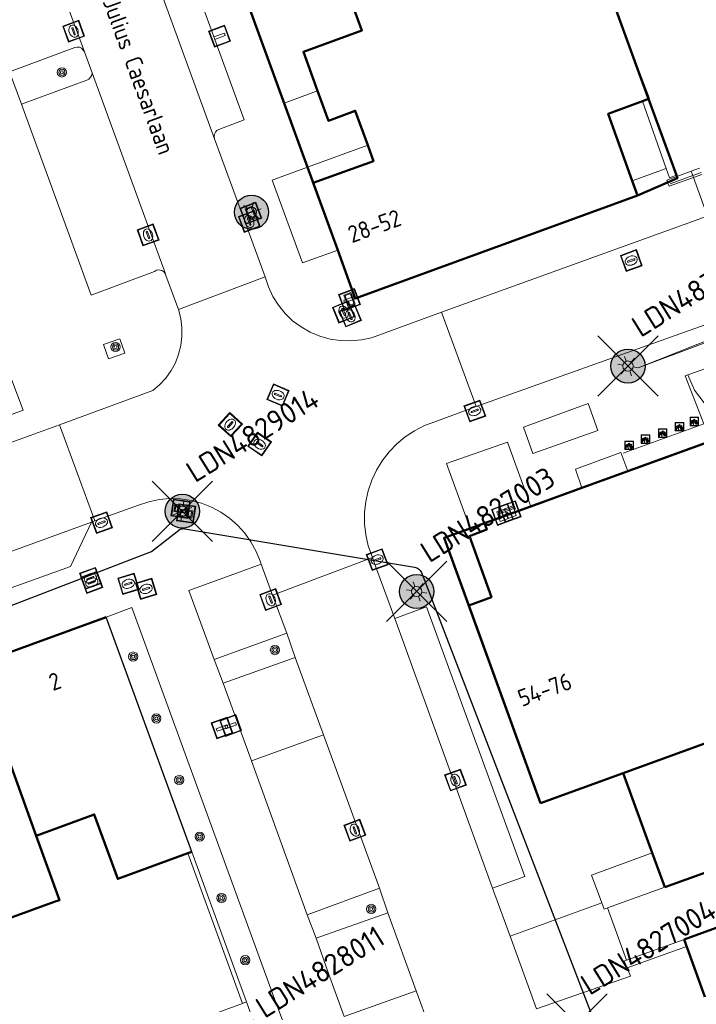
# Model space of a CAD drawing. Header units: metres. Extents: x 94279 to 96109, y 461866 to 463040.
# Tile 73 of 175: x 95123 to 95163, y 462604 to 462661. Entities that reach past the tile are written whole.
import ezdxf
from ezdxf.enums import TextEntityAlignment as Align

# ---------------------------------------------------------------- set-up
doc = ezdxf.new("R2010")
doc.units = ezdxf.units.M
doc.layers.get('0').update_dxf_attribs({"linetype": 'CONTINUOUS'})
for name, color, linetype, lineweight in [('B-WE-KL-ET_LS_OV_KABEL_EIGENNET_323-G', 10, 'CONTINUOUS', 30), ('B-WE-OV-LICHTMAST', 252, 'CONTINUOUS', 25), ('B_BEBOUWINGSGRENS_-1', 132, 'CONTINUOUS', 50), ('B_BEBOUWINGSGRENS_0', 132, 'CONTINUOUS', 50), ('B_OVERBOUWLIJN_LIJN_1', 132, 'CONTINUOUS', 50), ('B_TUSSENMUUR_0', 132, 'CONTINUOUS', 50), ('G_GRENS_ALGEMEEN_0', 251, 'CONTINUOUS', 13), ('K_KUNSTWERKGRENS_1', 251, 'CONTINUOUS', 13), ('Q_BALUSTRADE_LIJN_1', 251, 'CONTINUOUS', 13), ('Q_BOOM_0', 251, 'CONTINUOUS', 13), ('Q_CAI-KAST_0', 251, 'CONTINUOUS', 13), ('Q_FIETSENREK_0', 251, 'CONTINUOUS', 13), ('Q_FIETSENREK_LIJN_0', 251, 'CONTINUOUS', 13), ('Q_INSPECTIE_OF_RIOOLPUT_0', 251, 'CONTINUOUS', 13), ('Q_KOLK_0', 251, 'CONTINUOUS', 13), ('Q_LICHTMAST_0', 251, 'CONTINUOUS', 13), ('Q_OPLAADPAAL_0', 251, 'CONTINUOUS', 13), ('Q_STRAATNAAMBORD_0', 251, 'CONTINUOUS', 13), ('Q_VERKEERSBORDPAAL_0', 251, 'CONTINUOUS', 13), ('Q_WATERLEIDINGPUT_0', 251, 'CONTINUOUS', 13), ('T_CULTUURGRENS_0', 251, 'CONTINUOUS', 13), ('T_GBKN_ABRI_0', 251, 'CONTINUOUS', 13), ('T_HEK_0', 251, 'CONTINUOUS', 13), ('T_MUUR_30CM_0', 251, 'CONTINUOUS', 13), ('V_WEGGRENS_0', 251, 'CONTINUOUS', 13), ('V_WEGGRENS_1', 251, 'CONTINUOUS', 13), ('W_WATERGRENS_0', 251, 'CONTINUOUS', 13), ('Z_GBKN_HUISNUMMER_0', 251, 'CONTINUOUS', 13), ('Z_STRAATNAAM_0', 251, 'CONTINUOUS', 13)]:
    doc.layers.add(name, color=color, linetype=linetype, lineweight=lineweight)
for name, color, linetype in [('B-WE-KL-ET_LS_OV_KABEL_EIGENNET_324-G', 10, 'CONTINUOUS'), ('Haag_0', 251, 'CONTINUOUS'), ('N-WE-ARMATUUR-PRUNUS_E_OPSCHUIF_8M-G', 40, 'CONTINUOUS'), ('N-WE-LICHTMAST_VERVANGEN-G', 7, 'CONTINUOUS')]:
    doc.layers.add(name, color=color, linetype=linetype)
doc.styles.add('NLCS-ISO-M500-T25', font='NLCS-ISO.ttf', dxfattribs={"height": 1.25})
doc.styles.get("Standard").update_dxf_attribs({"font": 'isocp.shx'})

# ---------------------------------------------------------------- blocks, each defined once
blk = doc.blocks.new('Q_LICHTMAST')
for points in [[(0, 0.3), (0, 0.6)], [(-0.26, 0.15), (-0.52, 0.3)], [(0.26, 0.15), (0.52, 0.3)], [(-0.26, -0.15), (-0.52, -0.3)], [(0, -0.3), (0, -0.6)], [(0.26, -0.15), (0.52, -0.3)]]:
    blk.add_lwpolyline(points)
blk.add_circle((0, 0), 0.3)
blk = doc.blocks.new('Q_VERKEERSBORDPAAL')
for points in [[(-0.5, 0.5), (0.5, 0.5), (0.5, -0.5), (-0.5, -0.5)], [(-0.08, 0.333), (0.071, 0.333), (0.071, -0.329), (-0.08, -0.329)]]:
    blk.add_lwpolyline(points, close=True)
blk.add_lwpolyline([(-0.442, 0.464), (0.438, 0.464, -0.414214), (0.459, 0.442), (0.459, -0.437, -0.414214), (0.438, -0.459), (-0.442, -0.459, -0.414214), (-0.463, -0.437), (-0.463, 0.442), (-0.463, 0.444), (-0.463, 0.446), (-0.463, 0.448), (-0.462, 0.45), (-0.461, 0.451), (-0.46, 0.453), (-0.459, 0.455), (-0.458, 0.456), (-0.457, 0.457), (-0.456, 0.459), (-0.454, 0.46), (-0.453, 0.461), (-0.451, 0.462), (-0.449, 0.462), (-0.447, 0.463), (-0.446, 0.463), (-0.444, 0.464), (-0.442, 0.464)], format="xyb")
blk = doc.blocks.new('Q_KOLK')
blk.add_lwpolyline([(-0.5, 0.5), (0.5, 0.5), (0.5, -0.5), (-0.5, -0.5)], close=True)
for points in [[(-0.442, 0.464), (0.438, 0.464, -0.414214), (0.459, 0.442), (0.459, -0.437, -0.414214), (0.438, -0.459), (-0.442, -0.459, -0.414214), (-0.463, -0.437), (-0.463, 0.442, -0.414214), (-0.442, 0.464)], [(-0.345, 0.105, 0.380426), (-0.276, -0.18)], [(-0.008, 0.266, 0.240218), (-0.345, 0.105)], [(-0.194, 0.045, 0.853344), (-0.194, -0.032)], [(0.331, 0.111, 0.240191), (-0.008, 0.266)], [(0.185, -0.032, 0.849746), (0.185, 0.045)], [(0.267, -0.176, 0.380426), (0.331, 0.111)], [(-0.276, -0.18, 0.148452), (0.012, -0.257)], [(0.012, -0.257, 0.131742), (0.267, -0.176)]]:
    blk.add_lwpolyline(points, format="xyb")
for points in [[(-0.194, 0.045), (0.185, 0.045)], [(0.185, -0.032), (-0.194, -0.032)]]:
    blk.add_lwpolyline(points)
blk = doc.blocks.new('Q_WATERLEIDINGPUT')
blk.add_lwpolyline([(-0.5, 0.5), (0.5, 0.5), (0.5, -0.5), (-0.5, -0.5)], close=True)
for points in [[(-0.442, 0.464), (0.438, 0.464, -0.414214), (0.459, 0.442), (0.459, -0.437, -0.414214), (0.438, -0.459), (-0.442, -0.459, -0.414214), (-0.463, -0.437), (-0.463, 0.442), (-0.463, 0.444), (-0.463, 0.446), (-0.463, 0.448), (-0.462, 0.45), (-0.461, 0.451), (-0.46, 0.453), (-0.459, 0.455), (-0.458, 0.456), (-0.457, 0.457), (-0.456, 0.459), (-0.454, 0.46), (-0.453, 0.461), (-0.451, 0.462), (-0.449, 0.462), (-0.447, 0.463), (-0.446, 0.463), (-0.444, 0.464), (-0.442, 0.464)], [(-0.345, 0.105, 0.380426), (-0.276, -0.18)], [(-0.008, 0.266, 0.240218), (-0.345, 0.105)], [(-0.194, 0.045, 0.853344), (-0.194, -0.032)], [(0.331, 0.111, 0.240191), (-0.008, 0.266)], [(0.185, -0.032, 0.849746), (0.185, 0.045)], [(0.267, -0.176, 0.380426), (0.331, 0.111)], [(-0.276, -0.18, 0.148452), (0.012, -0.257)], [(0.012, -0.257, 0.131742), (0.267, -0.176)]]:
    blk.add_lwpolyline(points, format="xyb")
for points in [[(-0.194, 0.045), (0.185, 0.045)], [(0.185, -0.032), (-0.194, -0.032)]]:
    blk.add_lwpolyline(points)
blk = doc.blocks.new('Q_INSPECTIE_OF_RIOOLPUT')
blk.add_lwpolyline([(-0.5, 0.5), (0.5, 0.5), (0.5, -0.5), (-0.5, -0.5)], close=True)
for points in [[(-0.442, 0.464), (0.438, 0.464, -0.414214), (0.459, 0.442), (0.459, -0.437, -0.414214), (0.438, -0.459), (-0.442, -0.459, -0.414214), (-0.463, -0.437), (-0.463, 0.442), (-0.463, 0.444), (-0.463, 0.446), (-0.463, 0.448), (-0.462, 0.45), (-0.461, 0.451), (-0.46, 0.453), (-0.459, 0.455), (-0.458, 0.456), (-0.457, 0.457), (-0.456, 0.459), (-0.454, 0.46), (-0.453, 0.461), (-0.451, 0.462), (-0.449, 0.462), (-0.447, 0.463), (-0.446, 0.463), (-0.444, 0.464), (-0.442, 0.464)], [(-0.345, 0.105, 0.380426), (-0.276, -0.18)], [(-0.008, 0.266, 0.240218), (-0.345, 0.105)], [(-0.194, 0.045, 0.853344), (-0.194, -0.032)], [(0.331, 0.111, 0.240191), (-0.008, 0.266)], [(0.185, -0.032, 0.849746), (0.185, 0.045)], [(0.267, -0.176, 0.380426), (0.331, 0.111)], [(-0.276, -0.18, 0.148452), (0.012, -0.257)], [(0.012, -0.257, 0.131742), (0.267, -0.176)]]:
    blk.add_lwpolyline(points, format="xyb")
for points in [[(-0.194, 0.045), (0.185, 0.045)], [(0.185, -0.032), (-0.194, -0.032)]]:
    blk.add_lwpolyline(points)
blk = doc.blocks.new('Q_FIETSENREK')
for points in [[(-0.5, 0.5), (0.5, 0.5), (0.5, -0.5), (-0.5, -0.5)], [(-0.06, 0.15), (0.18, 0.05), (0.04, -0.09)]]:
    blk.add_lwpolyline(points, close=True)
for points in [[(-0.44, 0.46), (0.44, 0.46, -0.414214), (0.46, 0.44), (0.46, -0.44, -0.414214), (0.44, -0.46), (-0.44, -0.46, -0.414214), (-0.46, -0.44), (-0.46, 0.44), (-0.46, 0.44), (-0.46, 0.45), (-0.46, 0.45), (-0.46, 0.45), (-0.46, 0.45), (-0.46, 0.45), (-0.46, 0.45), (-0.46, 0.46), (-0.46, 0.46), (-0.46, 0.46), (-0.45, 0.46), (-0.45, 0.46), (-0.45, 0.46), (-0.45, 0.46), (-0.45, 0.46), (-0.45, 0.46), (-0.44, 0.46), (-0.44, 0.46)], [(-0.18, 0.11, 0.847256), (-0.32, -0.14)], [(-0.19, 0.08, 0.842492), (-0.3, -0.12)], [(-0.17, 0.06, 0.053288), (-0.19, 0.08)], [(-0.19, -0.13, 0.502492), (-0.15, 0.04)], [(-0.15, 0.09, 0.06236), (-0.18, 0.11)], [(-0.16, -0.16, 0.494489), (-0.12, 0.07)], [(-0.32, -0.14, 0.089606), (-0.42, -0.35)], [(-0.3, -0.16, 0.110942), (-0.37, -0.35)], [(-0.29, -0.1, 0.006942), (-0.3, -0.12)], [(-0.3, -0.16, 0.02458), (-0.28, -0.17)], [(-0.21, -0.1, 0.381614), (-0.29, -0.1)], [(-0.22, -0.14, 0.533998), (-0.28, -0.14)], [(-0.28, -0.14, 0.009682), (-0.27, -0.14)], [(-0.28, -0.17, 0.148109), (-0.2, -0.17)], [(-0.27, -0.14, 0.120201), (-0.22, -0.14)], [(-0.22, -0.14, 0.003554), (-0.22, -0.14)], [(-0.19, -0.13, 0.017985), (-0.21, -0.1)], [(-0.12, -0.35, 0.075837), (-0.2, -0.17)], [(-0.08, -0.35, 0.094234), (-0.16, -0.16)], [(0.1, -0.16, 0.385208), (0.19, -0.33)], [(0.21, -0.05, 0.224648), (0.11, -0.13)], [(0.13, -0.17, 0.376993), (0.2, -0.3)], [(0.21, -0.09, 0.20829), (0.14, -0.14)], [(0.19, -0.33, 1), (0.29, -0.06)], [(0.2, -0.3, 1), (0.28, -0.09)], [(0.29, -0.06, 0.086253), (0.24, -0.05)], [(0.28, -0.09, 0.079305), (0.24, -0.08)]]:
    blk.add_lwpolyline(points, format="xyb")
for points in [[(-0.17, 0.06), (-0.26, -0.04), (-0.24, -0.06), (-0.15, 0.04)], [(0.08, 0.22), (0, 0.25), (-0.15, 0.09)], [(-0.12, 0.07), (-0.09, 0.11), (0.02, -0.13), (0.1, -0.16)], [(0.24, -0.05), (0.23, 0.05), (0.26, 0.09), (0.3, 0.08), (0.31, 0.11), (0.19, 0.15), (0.18, 0.12), (0.23, 0.1), (0.21, 0.08), (-0.04, 0.17), (0, 0.22), (0.07, 0.19), (0.08, 0.22)], [(0.21, -0.05), (0.2, 0.03), (0.06, -0.11)], [(-0.42, -0.35), (-0.37, -0.35)], [(-0.12, -0.35), (-0.08, -0.35)], [(0.06, -0.11), (0.11, -0.13)], [(0.13, -0.17), (0.25, -0.22), (0.24, -0.08)], [(0.14, -0.14), (0.22, -0.17), (0.21, -0.09)]]:
    blk.add_lwpolyline(points)
blk = doc.blocks.new('Q_CAI-KAST')
for points in [[(-0.5, 0.5), (0.5, 0.5), (0.5, -0.5), (-0.5, -0.5)], [(-0.262, 0.264), (0.25, 0.264), (0.25, 0.187), (-0.262, 0.187)], [(-0.262, 0.107), (0.25, 0.107), (0.25, -0.332), (-0.262, -0.332)]]:
    blk.add_lwpolyline(points, close=True)
blk.add_lwpolyline([(-0.442, 0.464), (0.438, 0.464, -0.414214), (0.459, 0.442), (0.459, -0.437, -0.414214), (0.438, -0.459), (-0.442, -0.459, -0.414214), (-0.463, -0.437), (-0.463, 0.442), (-0.463, 0.444), (-0.463, 0.446), (-0.463, 0.448), (-0.462, 0.45), (-0.461, 0.451), (-0.46, 0.453), (-0.459, 0.455), (-0.458, 0.456), (-0.457, 0.457), (-0.456, 0.459), (-0.454, 0.46), (-0.453, 0.461), (-0.451, 0.462), (-0.449, 0.462), (-0.447, 0.463), (-0.446, 0.463), (-0.444, 0.464), (-0.442, 0.464)], format="xyb")
blk.add_circle((-0.177, -0.034), 0.0354)
blk = doc.blocks.new('Q_STRAATNAAMBORD')
for points in [[(-0.5, 0.5), (0.5, 0.5), (0.5, -0.5), (-0.5, -0.5)], [(-0.369, 0.22), (0.358, 0.22), (0.358, -0.214), (-0.369, -0.214)]]:
    blk.add_lwpolyline(points, close=True)
for points in [[(-0.442, 0.464), (0.438, 0.464, -0.414214), (0.459, 0.442), (0.459, -0.437, -0.414214), (0.438, -0.459), (-0.442, -0.459, -0.414214), (-0.463, -0.437), (-0.463, 0.442), (-0.463, 0.444), (-0.463, 0.446), (-0.463, 0.448), (-0.462, 0.45), (-0.461, 0.451), (-0.46, 0.453), (-0.459, 0.455), (-0.458, 0.456), (-0.457, 0.457), (-0.456, 0.459), (-0.454, 0.46), (-0.453, 0.461), (-0.451, 0.462), (-0.449, 0.462), (-0.447, 0.463), (-0.446, 0.463), (-0.444, 0.464), (-0.442, 0.464)], [(-0.287, 0.16), (0.281, 0.16, -0.414214), (0.303, 0.139), (0.303, -0.134, -0.414214), (0.281, -0.156), (-0.287, -0.156, -0.414214), (-0.308, -0.134), (-0.308, 0.139), (-0.308, 0.14), (-0.308, 0.142), (-0.307, 0.144), (-0.307, 0.146), (-0.306, 0.148), (-0.305, 0.149), (-0.304, 0.151), (-0.303, 0.152), (-0.302, 0.154), (-0.3, 0.155), (-0.299, 0.156), (-0.297, 0.157), (-0.296, 0.158), (-0.294, 0.159), (-0.292, 0.159), (-0.29, 0.16), (-0.288, 0.16), (-0.287, 0.16)]]:
    blk.add_lwpolyline(points, format="xyb")
blk = doc.blocks.new('Q_OPLAADPAAL')
for points in [[(-0.5, 0.5), (0.5, 0.5), (0.5, -0.5), (-0.5, -0.5)], [(-0.08, 0.333), (0.071, 0.333), (0.071, -0.329), (-0.08, -0.329)]]:
    blk.add_lwpolyline(points, close=True)
blk.add_lwpolyline([(-0.442, 0.464), (0.438, 0.464, -0.414214), (0.459, 0.442), (0.459, -0.437, -0.414214), (0.438, -0.459), (-0.442, -0.459, -0.414214), (-0.463, -0.437), (-0.463, 0.442), (-0.463, 0.444), (-0.463, 0.446), (-0.463, 0.448), (-0.462, 0.45), (-0.461, 0.451), (-0.46, 0.453), (-0.459, 0.455), (-0.458, 0.456), (-0.457, 0.457), (-0.456, 0.459), (-0.454, 0.46), (-0.453, 0.461), (-0.451, 0.462), (-0.449, 0.462), (-0.447, 0.463), (-0.446, 0.463), (-0.444, 0.464), (-0.442, 0.464)], format="xyb")
blk = doc.blocks.new('Q_BOOM')
for radius in [0.27, 0.18, 0.09]:
    blk.add_circle((0, 0), radius)
blk = doc.blocks.new('LM')
at = {"linetype": 'ByBlock'}
h = blk.add_hatch(color=256, dxfattribs=at)
h.dxf.hatch_style = 1
edge = h.paths.add_edge_path()
edge.add_arc((0, 0), 1, 0, 360)
blk.add_circle((0, 0), 1, dxfattribs=at)
blk = doc.blocks.new('ACMAP_ANN_TEMPLATE_LM')
at = {"color": 0, "style": 'NLCS-ISO-M500-T25'}
blk.add_attdef('LM-NUMMER', (1.5, 1), '', height=1.25, dxfattribs=at)

msp = doc.modelspace()

# ---------------------------------------------------------------- linework, layer by layer
at = {"layer": 'B-WE-KL-ET_LS_OV_KABEL_EIGENNET_323-G', "linetype": 'Continuous'}
msp.add_lwpolyline([(95086.376, 462613.074), (95131.133, 462630.285), (95132.804, 462631.595, -0.140047), (95133.077, 462631.625), (95146.528, 462629.369, -0.278438), (95146.936, 462629.052), (95156.938, 462603.065), (95165.858, 462578.57), (95177.044, 462547.17), (95186.404, 462521.031), (95198.193, 462487.704), (95216.356, 462437.918, -0.120859), (95216.382, 462437.681), (95214.339, 462422.206, 0.095766), (95214.35, 462422.016), (95216.524, 462413.523, -0.330933), (95216.298, 462412.971), (95204.161, 462405.644, 0.409352), (95203.987, 462404.965), (95207.536, 462398.859, -0.252821), (95207.565, 462397.909), (95206.945, 462396.67)], format="xyb", dxfattribs=at)
at = {"layer": 'B-WE-KL-ET_LS_OV_KABEL_EIGENNET_324-G', "linetype": 'Continuous', "lineweight": 0}
msp.add_lwpolyline([(95182.946, 462649.791), (95159.627, 462641.048), (95183.155, 462650.397)], dxfattribs=at)
at = {"layer": 'B_BEBOUWINGSGRENS_-1'}
for p, q in [((95159.683, 462658.357), (95146.757, 462693.852)), ((95136.281, 462663.761), (95140.266, 462652.811)), ((95160.248, 462656.806), (95159.683, 462658.357)), ((95161.875, 462652.341), (95160.248, 462656.806)), ((95140.266, 462652.811), (95142.036, 462647.945)), ((95161.9, 462652.271), (95161.875, 462652.341)), ((95159.593, 462651.147), (95161.361, 462651.92)), ((95142.036, 462647.945), (95143.065, 462645.117)), ((95164.423, 462636.957), (95150.63, 462631.948)), ((95150.63, 462631.948), (95148.265, 462631.089)), ((95148.265, 462631.089), (95153.92, 462615.553)), ((95158.748, 462617.309), (95160.461, 462612.629)), ((95160.461, 462612.629), (95161.196, 462610.62)), ((95162.333, 462607.548), (95163.698, 462603.767))]:
    msp.add_line(p, q, dxfattribs=at)
for points in [[(95161.361, 462651.92), (95161.936, 462652.172), (95161.9, 462652.271)], [(95161.196, 462610.62), (95165.162, 462612.057), (95166.293, 462609.001), (95162.333, 462607.548)]]:
    msp.add_lwpolyline(points, dxfattribs=at)
at = {"layer": 'B_BEBOUWINGSGRENS_0'}
for p, q in [((95159.683, 462658.357), (95156.462, 462667.14)), ((95160.252, 462656.807), (95159.683, 462658.357)), ((95159.881, 462656.671), (95160.248, 462656.806)), ((95160.248, 462656.806), (95160.252, 462656.807)), ((95159.593, 462651.147), (95159.286, 462652.006)), ((95143.065, 462645.117), (95159.593, 462651.147)), ((95142.038, 462647.946), (95143.065, 462645.117)), ((95159.022, 462634.999), (95156.334, 462634.025)), ((95156.334, 462634.025), (95153.35, 462632.936)), ((95153.35, 462632.936), (95150.627, 462631.956)), ((95150.627, 462631.956), (95150.63, 462631.948)), ((95128.474, 462626.438), (95120.739, 462623.623)), ((95153.92, 462615.553), (95158.748, 462617.309)), ((95133.265, 462612.617), (95133.481, 462612.696))]:
    msp.add_line(p, q, dxfattribs=at)
for points in [[(95156.462, 462667.14), (95154.091, 462666.274), (95153.319, 462668.385), (95141.702, 462664.175), (95141.925, 462663.567), (95142.395, 462663.738), (95143.454, 462660.824), (95140.023, 462659.577), (95140.858, 462657.28)], [(95140.858, 462657.28), (95141.494, 462655.531), (95143.065, 462656.117), (95143.791, 462654.091)], [(95159.286, 462652.006), (95157.885, 462655.941), (95159.881, 462656.671)], [(95143.791, 462654.091), (95144.123, 462653.161), (95140.603, 462651.9), (95142.038, 462647.946)], [(95163.876, 462636.759), (95159.118, 462635.034), (95159.022, 462634.999)], [(95150.63, 462631.948), (95150.768, 462631.576), (95149.753, 462631.199), (95151.036, 462627.607), (95149.707, 462627.136), (95153.92, 462615.553)], [(95158.748, 462617.309), (95170.076, 462621.431), (95169.869, 462622)], [(95124.376, 462613.631), (95127.776, 462614.882), (95129.148, 462611.111), (95133.265, 462612.617)], [(95116.571, 462610.822), (95119.977, 462612.045), (95121.35, 462608.273), (95125.488, 462609.775), (95125.746, 462609.868), (95124.376, 462613.631)]]:
    msp.add_lwpolyline(points, dxfattribs=at)
at = {"layer": 'B_OVERBOUWLIJN_LIJN_1'}
msp.add_lwpolyline([(95149.707, 462627.136), (95148.265, 462631.089), (95149.787, 462631.642), (95150.627, 462631.956)], dxfattribs=at)
at = {"layer": 'B_TUSSENMUUR_0'}
msp.add_line((95124.376, 462613.631), (95120.739, 462623.623), dxfattribs=at)
at = {"layer": 'G_GRENS_ALGEMEEN_0'}
for p, q in [((95159.881, 462656.671), (95161.283, 462652.728)), ((95133.265, 462612.617), (95136.46, 462603.814)), ((95161.196, 462610.62), (95160.465, 462612.63)), ((95162.475, 462607.153), (95162.333, 462607.548)), ((95136.46, 462603.814), (95136.685, 462603.901))]:
    msp.add_line(p, q, dxfattribs=at)
at = {"layer": 'Haag_0'}
msp.add_line((95133.481, 462612.696), (95128.474, 462626.438), dxfattribs=at)
at = {"layer": 'K_KUNSTWERKGRENS_1'}
for p, q in [((95162.737, 462652.576), (95162.831, 462652.319)), ((95162.831, 462652.319), (95162.874, 462652.201))]:
    msp.add_line(p, q, dxfattribs=at)
at = {"layer": 'N-WE-LICHTMAST_VERVANGEN-G', "flags": 128}
for points in [[(95157.269, 462639.388), (95160.805, 462642.924)], [(95160.805, 462639.388), (95157.269, 462642.924)], [(95131.168, 462630.881), (95134.704, 462634.417)], [(95134.704, 462630.881), (95131.168, 462634.417)], [(95144.891, 462626.182), (95148.427, 462629.718)], [(95148.427, 462626.182), (95144.891, 462629.718)], [(95154.282, 462600.836), (95157.818, 462604.372)], [(95157.818, 462600.836), (95154.282, 462604.372)]]:
    msp.add_lwpolyline(points, dxfattribs=at)
at = {"layer": 'Q_BALUSTRADE_LIJN_1'}
for p, q in [((95161.502, 462651.843), (95162.831, 462652.319)), ((95162.831, 462652.319), (95163.319, 462652.493))]:
    msp.add_line(p, q, dxfattribs=at)
at = {"layer": 'Q_FIETSENREK_LIJN_0'}
msp.add_line((95158.747, 462636.056), (95163.483, 462637.776), dxfattribs=at)
at = {"layer": 'T_CULTUURGRENS_0'}
for p, q in [((95129.267, 462642.757), (95128.307, 462642.42)), ((95129.975, 462627.002), (95128.474, 462626.438)), ((95133.481, 462612.696), (95136.685, 462603.901)), ((95136.685, 462603.901), (95137.771, 462600.888))]:
    msp.add_line(p, q, dxfattribs=at)
for points in [[(95128.307, 462642.42), (95128.603, 462641.579), (95129.562, 462641.917), (95129.267, 462642.757)], [(95139.295, 462601.442), (95138.812, 462602.771), (95138.202, 462604.444), (95129.975, 462627.002)]]:
    msp.add_lwpolyline(points, dxfattribs=at)
at = {"layer": 'T_GBKN_ABRI_0'}
msp.add_lwpolyline([(95156.697, 462638.964), (95152.914, 462637.584), (95153.464, 462636.027), (95157.281, 462637.373), (95156.697, 462638.964)], dxfattribs=at)
at = {"layer": 'T_HEK_0'}
msp.add_line((95132.016, 462602.197), (95136.46, 462603.814), dxfattribs=at)
at = {"layer": 'T_MUUR_30CM_0'}
for p, q in [((95138.902, 462656.569), (95136.281, 462663.761)), ((95140.858, 462657.28), (95138.902, 462656.569)), ((95143.791, 462654.091), (95140.267, 462652.811)), ((95140.267, 462652.811), (95140.266, 462652.811)), ((95163.227, 462652.75), (95162.737, 462652.576)), ((95162.737, 462652.576), (95161.9, 462652.271)), ((95161.9, 462652.271), (95161.9, 462652.271)), ((95162.874, 462652.201), (95163.534, 462650.364)), ((95142.036, 462647.945), (95142.038, 462647.946)), ((95160.465, 462612.63), (95160.461, 462612.629)), ((95157.845, 462609.411), (95161.196, 462610.62))]:
    msp.add_line(p, q, dxfattribs=at)
for points in [[(95140.266, 462652.811), (95138.203, 462652.041), (95139.975, 462647.206), (95142.036, 462647.945)], [(95161.9, 462652.271), (95161.307, 462652.057), (95161.361, 462651.92)], [(95161.361, 462651.92), (95161.449, 462651.696), (95162.874, 462652.201)], [(95160.461, 462612.629), (95156.91, 462611.329), (95157.505, 462609.698)], [(95157.505, 462609.698), (95157.637, 462609.335), (95157.845, 462609.411)]]:
    msp.add_lwpolyline(points, dxfattribs=at)
at = {"layer": 'V_WEGGRENS_0'}
for p, q in [((95134.808, 462654.473), (95129.006, 462670.407)), ((95124.699, 462666.409), (95127.206, 462659.569)), ((95127.649, 462658.341), (95127.206, 462659.569)), ((95122.815, 462658.403), (95123.515, 462656.507)), ((95127.649, 462658.341), (95131.94, 462646.555)), ((95138.902, 462656.569), (95140.267, 462652.811)), ((95134.808, 462654.473), (95137.78, 462646.38)), ((95159.286, 462652.006), (95161.283, 462652.728)), ((95161.875, 462652.341), (95161.875, 462652.341)), ((95131.976, 462646.455), (95131.94, 462646.555)), ((95132.713, 462644.463), (95131.976, 462646.455)), ((95132.713, 462644.463), (95137.78, 462646.38)), ((95144.022, 462642.819), (95148.123, 462644.306)), ((95148.123, 462644.306), (95150.148, 462638.786)), ((95164.667, 462641.391), (95162.546, 462640.646)), ((95127.804, 462632.09), (95125.742, 462637.717)), ((95127.607, 462632.019), (95118.676, 462628.75)), ((95127.804, 462632.09), (95127.607, 462632.019)), ((95149.787, 462631.642), (95150.627, 462631.956)), ((95144.073, 462629.936), (95138.218, 462627.735)), ((95144.073, 462629.936), (95144.198, 462629.596)), ((95144.198, 462629.596), (95145.381, 462626.375)), ((95138.218, 462627.735), (95137.542, 462629.554)), ((95133.316, 462628.012), (95134.791, 462623.956)), ((95139.048, 462625.501), (95138.218, 462627.735)), ((95145.381, 462626.375), (95151.108, 462610.558)), ((95139.048, 462625.501), (95134.791, 462623.956)), ((95139.539, 462624.082), (95139.048, 462625.501)), ((95134.791, 462623.956), (95135.325, 462622.568)), ((95135.325, 462622.568), (95139.539, 462624.082)), ((95139.539, 462624.082), (95141.193, 462619.549)), ((95136.978, 462618.017), (95135.325, 462622.568)), ((95141.193, 462619.549), (95136.978, 462618.017)), ((95141.193, 462619.549), (95144.474, 462610.556)), ((95140.253, 462609.003), (95136.978, 462618.017)), ((95158.748, 462617.309), (95160.465, 462612.63)), ((95144.474, 462610.556), (95140.253, 462609.003)), ((95144.963, 462609.121), (95144.474, 462610.556)), ((95151.108, 462610.558), (95152.13, 462607.755)), ((95157.505, 462609.698), (95152.13, 462607.755)), ((95158.953, 462606.34), (95157.845, 462609.411)), ((95140.253, 462609.003), (95140.782, 462607.643)), ((95140.782, 462607.643), (95144.963, 462609.121)), ((95146.639, 462604.553), (95144.963, 462609.121)), ((95152.13, 462607.755), (95153.68, 462603.502)), ((95162.333, 462607.548), (95158.953, 462606.34)), ((95158.989, 462605.888), (95162.475, 462607.153)), ((95162.475, 462607.153), (95163.698, 462603.767)), ((95148.098, 462600.578), (95146.639, 462604.553))]:
    msp.add_line(p, q, dxfattribs=at)
for points in [[(95129.006, 462670.407), (95129.073, 462670.299), (95129.17, 462670.216), (95129.288, 462670.169), (95129.416, 462670.16), (95129.539, 462670.192), (95131.032, 462670.743), (95136.552, 462655.581), (95135.071, 462655.024), (95134.959, 462654.953), (95134.872, 462654.854), (95134.815, 462654.735), (95134.793, 462654.604), (95134.808, 462654.473)], [(95127.206, 462659.569), (95127.029, 462659.778), (95126.902, 462659.833), (95126.764, 462659.847), (95126.628, 462659.82), (95122.815, 462658.403)], [(95123.515, 462656.507), (95127.345, 462657.901), (95127.466, 462657.973), (95127.561, 462658.077), (95127.624, 462658.203), (95127.649, 462658.341)], [(95131.94, 462646.555), (95131.849, 462646.674), (95131.723, 462646.755), (95131.577, 462646.788), (95131.429, 462646.768), (95131.296, 462646.699), (95127.589, 462645.305), (95123.515, 462656.507)], [(95161.283, 462652.728), (95161.473, 462652.194), (95161.875, 462652.341)], [(95148.123, 462644.306), (95162.339, 462649.46), (95163.686, 462649.941)], [(95137.78, 462646.38), (95137.972, 462645.795), (95138.234, 462645.238), (95138.562, 462644.717), (95138.951, 462644.24), (95139.395, 462643.815), (95139.889, 462643.446), (95140.424, 462643.141), (95140.991, 462642.904), (95141.584, 462642.738), (95142.193, 462642.646), (95142.808, 462642.628), (95143.421, 462642.686), (95144.022, 462642.819)], [(95125.742, 462637.717), (95131.2, 462639.722), (95131.605, 462640.065), (95131.965, 462640.455), (95132.273, 462640.888), (95132.526, 462641.355), (95132.718, 462641.849), (95132.848, 462642.364), (95132.913, 462642.891), (95132.912, 462643.422), (95132.845, 462643.949), (95132.713, 462644.463)], [(95165.7, 462644.338), (95164.33, 462643.848), (95150.148, 462638.786)], [(95162.546, 462640.646), (95162.396, 462640.588), (95163.483, 462637.776)], [(95209.67, 462571.224), (95189.525, 462596.285), (95186.579, 462602.382), (95179.883, 462615.093), (95176.544, 462620.851), (95174.153, 462624.594), (95167.452, 462633.825), (95162.941, 462639.75), (95162.546, 462640.646)], [(95121.197, 462639.706), (95121.862, 462637.932), (95123.603, 462638.563), (95122.938, 462640.338)], [(95150.148, 462638.786), (95147.724, 462637.898), (95147.116, 462637.666), (95146.536, 462637.369), (95145.993, 462637.01), (95145.492, 462636.594), (95145.04, 462636.126), (95144.642, 462635.61), (95144.303, 462635.055), (95144.026, 462634.465), (95143.816, 462633.849), (95143.675, 462633.214), (95143.604, 462632.567), (95143.604, 462631.916), (95143.675, 462631.268), (95143.817, 462630.633), (95144.073, 462629.936)], [(95115.986, 462634.174), (95118.258, 462634.997), (95119.967, 462635.617), (95124.023, 462637.092), (95125.742, 462637.717)], [(95153.35, 462632.936), (95151.986, 462636.693), (95148.408, 462635.44), (95149.787, 462631.642)], [(95159.022, 462634.999), (95158.623, 462636.095), (95155.957, 462635.109), (95156.334, 462634.025)], [(95137.542, 462629.554), (95137.486, 462629.721), (95137.251, 462630.301), (95136.95, 462630.85), (95136.588, 462631.361), (95136.169, 462631.826), (95135.699, 462632.24), (95135.185, 462632.597), (95134.633, 462632.892), (95134.051, 462633.122), (95133.446, 462633.282), (95132.826, 462633.372), (95132.2, 462633.39), (95131.577, 462633.335), (95130.963, 462633.209), (95130.369, 462633.013), (95127.804, 462632.09)], [(95121.216, 462627.552), (95126.377, 462629.417), (95127.607, 462632.019)], [(95137.542, 462629.554), (95135.305, 462628.738), (95133.316, 462628.012)], [(95145.381, 462626.375), (95147.239, 462627.058), (95152.997, 462611.246), (95151.108, 462610.558)], [(95140.782, 462607.643), (95141.504, 462605.564), (95142.419, 462603.046), (95146.639, 462604.553)], [(95158.953, 462606.34), (95158.822, 462606.293), (95158.989, 462605.888)], [(95158.989, 462605.888), (95159.185, 462605.412), (95153.68, 462603.502)]]:
    msp.add_lwpolyline(points, dxfattribs=at)
at = {"layer": 'V_WEGGRENS_1'}
msp.add_line((95162.874, 462652.201), (95163.362, 462652.374), dxfattribs=at)
at = {"layer": 'W_WATERGRENS_0'}
for q in [(95160.252, 462656.807), (95161.9, 462652.271)]:
    msp.add_line((95161.875, 462652.341), q, dxfattribs=at)

# ---------------------------------------------------------------- block references
at = {"rotation": 31.92}
for p, values in [((95159.037, 462641.156), {'LM-NUMMER': 'LDN4838001'}), ((95132.936, 462632.649), {'LM-NUMMER': 'LDN4829014'}), ((95146.659, 462627.95), {'LM-NUMMER': 'LDN4827003'}), ((95156.05, 462602.604), {'LM-NUMMER': 'LDN4827004'}), ((95137.008, 462601.257), {'LM-NUMMER': 'LDN4828011'})]:
    msp.add_blockref('ACMAP_ANN_TEMPLATE_LM', p, dxfattribs=at).add_auto_attribs(values)
at = {"layer": 'B-WE-OV-LICHTMAST'}
msp.add_blockref('LM', (95136.987, 462650.172), dxfattribs=at)
at = {"layer": 'N-WE-ARMATUUR-PRUNUS_E_OPSCHUIF_8M-G'}
for p in [(95159.037, 462641.156), (95132.936, 462632.649), (95146.659, 462627.95)]:
    msp.add_blockref('LM', p, dxfattribs=at)
at = {"layer": 'Q_BOOM_0'}
for p, rotation in [((95125.877, 462658.364), 19.99992077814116), ((95129.019, 462642.275), 19.34319874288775), ((95130.055, 462624.134), 110.0195878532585), ((95138.357, 462624.516), 19.94743650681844), ((95131.412, 462620.509), 110.0195878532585), ((95132.752, 462616.907), 110.0195878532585), ((95133.952, 462613.581), 110.0195878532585), ((95135.224, 462609.986), 110.0165758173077), ((95143.997, 462609.348), 19.46870242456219), ((95136.617, 462606.344), 110.0165758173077)]:
    msp.add_blockref('Q_BOOM', p, dxfattribs=dict(at, rotation=rotation))
at = {"layer": 'Q_CAI-KAST_0', "rotation": 19.79366053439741}
for p in [(95151.689, 462632.459), (95152.144, 462632.628)]:
    msp.add_blockref('Q_CAI-KAST', p, dxfattribs=at)
at = {"layer": 'Q_FIETSENREK_0', "xscale": 0.5, "yscale": 0.5}
for p in [(95162.059, 462637.602), (95162.922, 462637.911), (95160.066, 462636.87), (95161.073, 462637.229), (95159.109, 462636.514)]:
    msp.add_blockref('Q_FIETSENREK', p, dxfattribs=at)
at = {"layer": 'Q_INSPECTIE_OF_RIOOLPUT_0'}
for p, rotation in [((95159.232, 462647.337), 19.92807420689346), ((95138.538, 462639.461), 157.3155885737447), ((95135.742, 462637.73), 47.29061004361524), ((95137.461, 462636.583), 145.2179908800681)]:
    msp.add_blockref('Q_INSPECTIE_OF_RIOOLPUT', p, dxfattribs=dict(at, rotation=rotation))
at = {"layer": 'Q_KOLK_0'}
for p, rotation in [((95126.566, 462660.779), 110.1289192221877), ((95136.856, 462649.632), 110.164797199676), ((95130.926, 462648.842), 110.0053520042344), ((95150.066, 462638.523), 20.11963314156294), ((95128.203, 462631.978), 19.7909660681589), ((95144.35, 462629.813), 20.15823949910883), ((95138.109, 462627.473), 110.3815865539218), ((95148.934, 462616.899), 109.9042464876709), ((95143.039, 462613.965), 110.0439577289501)]:
    msp.add_blockref('Q_KOLK', p, dxfattribs=dict(at, rotation=rotation))
at = {"layer": 'Q_LICHTMAST_0'}
for p, rotation in [((95136.987, 462650.172), 110.164797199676), ((95159.037, 462641.156), 19.64307428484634), ((95132.936, 462632.649), 171.7405620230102), ((95146.659, 462627.95), 20.1834060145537)]:
    msp.add_blockref('Q_LICHTMAST', p, dxfattribs=dict(at, rotation=rotation))
at = {"layer": 'Q_OPLAADPAAL_0', "rotation": 109.9618757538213}
msp.add_blockref('Q_OPLAADPAAL', (95135.761, 462620.095), dxfattribs=at)
at = {"layer": 'Q_STRAATNAAMBORD_0'}
for p, rotation in [((95136.943, 462650.116), 110.164797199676), ((95142.725, 462645.056), 109.9941937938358), ((95132.831, 462632.799), 171.7405620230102), ((95133.15, 462632.517), 171.7405620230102)]:
    msp.add_blockref('Q_STRAATNAAMBORD', p, dxfattribs=dict(at, rotation=rotation))
at = {"layer": 'Q_VERKEERSBORDPAAL_0'}
for p, rotation in [((95135.114, 462660.487), 110.0049494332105), ((95142.725, 462645.056), 109.9941937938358), ((95135.258, 462619.95), 109.9618757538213)]:
    msp.add_blockref('Q_VERKEERSBORDPAAL', p, dxfattribs=dict(at, rotation=rotation))
at = {"layer": 'Q_WATERLEIDINGPUT_0'}
for p, rotation in [((95142.378, 462644.328), 112.6092418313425), ((95142.775, 462644.1), 112.6092418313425), ((95127.552, 462628.722), 19.86803520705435), ((95127.633, 462628.479), 19.86803520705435), ((95129.773, 462628.398), 16.82031362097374), ((95130.814, 462628.101), 16.82031362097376)]:
    msp.add_blockref('Q_WATERLEIDINGPUT', p, dxfattribs=dict(at, rotation=rotation))

# ---------------------------------------------------------------- texts
at = {"layer": 'Z_GBKN_HUISNUMMER_0'}
for s, rotation, p in [('28-52', 19.9, (95144.184, 462649.361)), ('2', 20, (95125.461, 462622.681)), ('54-76', 20, (95154.163, 462622.199))]:
    msp.add_text(s, height=1, rotation=rotation, dxfattribs=at).set_placement(p, align=Align.MIDDLE)
at = {"layer": 'Z_STRAATNAAM_0', "linetype": 'Continuous'}
msp.add_text('Julius Caesarlaan', height=1, rotation=290.12017, dxfattribs=at).set_placement((95130.385, 462658.156), align=Align.MIDDLE)

doc.saveas('drawing.dxf')
